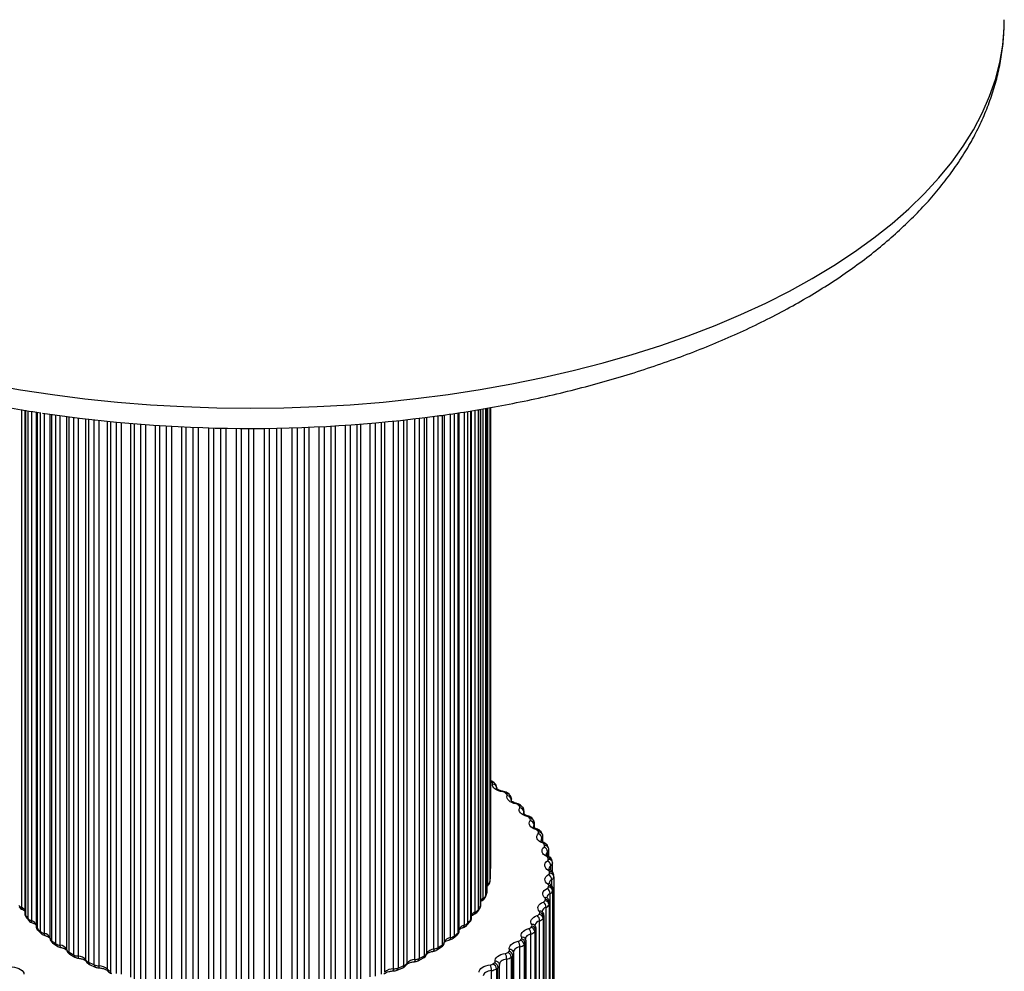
# Paper-space layout '_Trimétrica' of a CAD drawing. Header units: millimetres. Extents: x -286 to 75, y -322 to 320.
# Tile 4 of 5: x -160 to 74, y -193 to 34. Entities that reach past the tile are written whole.
import ezdxf

# ---------------------------------------------------------------- set-up
doc = ezdxf.new("R2010")
doc.units = ezdxf.units.MM

psp = doc.layouts.new('_Trimétrica')

# ---------------------------------------------------------------- linework, layer by layer
at = {"color": 7, "linetype": 'Continuous', "lineweight": 25}
for p, q in [((74.49, 34.07), (74.49, 34.31)), ((-50.42, -176.98), (-50.42, -58.66)), ((-48.9, -173.75), (-48.9, -58.39)), ((-48.12, -170.45), (-48.12, -58.25)), ((-48.03, -168.02), (-48.03, -58.23)), ((-159.23, -58.88), (-159.23, -179.04)), ((-156.54, -59.33), (-156.54, -182.06)), ((-55.57, -183.07), (-55.57, -59.48)), ((-52.65, -180.1), (-52.65, -59.03)), ((-47.64, -147.53), (-48.03, -147.33)), ((-47.24, -147.81), (-47.64, -147.53)), ((-46.62, -148.93), (-46.64, -149.14)), ((-46.62, -149.14), (-46.62, -148.93)), ((-43.61, -150.62), (-43.97, -150.32)), ((-43.12, -152.05), (-43.12, -151.65)), ((-40.47, -153.6), (-40.78, -153.28)), ((-40.1, -155.29), (-40.1, -154.51)), ((-37.85, -156.73), (-38.1, -156.39)), ((-37.59, -158.57), (-37.59, -157.5)), ((-35.78, -159.98), (-35.97, -159.64)), ((-35.62, -161.97), (-35.62, -160.6)), ((-35.32, -162.1), (-35.33, -162.1)), ((-34.27, -163.34), (-34.4, -162.98)), ((-34.26, -163.35), (-34.27, -163.34)), ((-34.19, -165.43), (-34.19, -163.77)), ((-34.26, -165.38), (-34.27, -165.38)), ((-33.34, -166.77), (-33.41, -166.41)), ((-33.33, -166.9), (-33.34, -166.77)), ((-48.03, -168.02), (-48.03, -168)), ((-33.32, -169.11), (-33.32, -167)), ((-48.28, -171.57), (-48.13, -170.61)), ((-48.28, -171.57), (-48.27, -171.44)), ((-48.13, -170.52), (-48.12, -170.45)), ((-48.13, -170.61), (-48.13, -170.52)), ((-33.01, -170.25), (-33.01, -262.82)), ((-48.97, -174.18), (-48.91, -173.76)), ((-33.28, -173.6), (-33.28, -266.17)), ((-33.22, -173.17), (-33.23, -173.25)), ((-33.23, -265.82), (-33.23, -173.25)), ((-33.22, -265.74), (-33.22, -173.17)), ((-49.33, -175.12), (-48.97, -174.18)), ((-33.89, -266.82), (-33.89, -174.25)), ((-159.79, -178.05), (-159.78, -178.05)), ((-51.16, -178.55), (-50.6, -177.64)), ((-34.86, -270.12), (-34.86, -177.54)), ((-34.13, -176.92), (-34.13, -269.49)), ((-34.02, -269.15), (-34.02, -176.57)), ((-33.99, -268.98), (-33.99, -176.4)), ((-158.96, -179.83), (-158.26, -180.71)), ((-36.39, -273.35), (-36.39, -180.78)), ((-35.56, -180.19), (-35.56, -272.76)), ((-35.38, -272.42), (-35.38, -179.85)), ((-35.32, -272.16), (-35.32, -179.59)), ((-156.12, -183.02), (-155.24, -183.84)), ((-53.73, -181.81), (-52.97, -180.95)), ((-37.32, -275.62), (-37.32, -183.05)), ((-37.2, -275.27), (-37.2, -182.7)), ((-56.99, -184.88), (-56.05, -184.07)), ((-39.78, -185.07), (-39.79, -185.05)), ((-38.47, -276.5), (-38.47, -183.92)), ((-37.55, -183.38), (-37.55, -275.95)), ((-152.61, -186), (-151.56, -186.75)), ((-60.89, -187.7), (-59.78, -186.97)), ((-41.1, -279.54), (-41.1, -186.96)), ((-40.08, -186.46), (-40.08, -279.04)), ((-39.8, -278.72), (-39.8, -186.15)), ((-39.61, -278.28), (-39.61, -185.71)), ((-148.48, -188.72), (-147.27, -189.41)), ((-65.38, -190.27), (-64.12, -189.61)), ((-44.25, -282.45), (-44.25, -189.87)), ((-43.15, -189.42), (-43.15, -281.99)), ((-42.8, -281.69), (-42.8, -189.12)), ((-42.62, -188.14), (-42.62, -188.14)), ((-42.53, -281.17), (-42.53, -188.6)), ((-143.78, -191.18), (-142.42, -191.79)), ((-70.39, -192.54), (-69, -191.96)), ((-68.2, -191.28), (-68.21, -191.29)), ((-47.89, -285.2), (-47.89, -192.62)), ((-47.52, -191.06), (-47.13, -190.78)), ((-46.71, -192.22), (-46.32, -191.94)), ((-46.71, -192.22), (-46.71, -284.79)), ((-46.32, -284.51), (-46.32, -191.94)), ((-45.95, -283.92), (-45.95, -191.34)), ((-139.41, -192.72), (-139.39, -192.74))]:
    psp.add_line(p, q, dxfattribs=at)
at = {"color": 8, "linetype": 'Continuous', "lineweight": 25}
for p, q in [((-50.5, -177.28), (-50.5, -58.67)), ((-49.85, -175.37), (-49.85, -58.56)), ((-49.28, -58.46), (-49.28, -174.84)), ((-48.93, -173.94), (-48.93, -58.39)), ((-48.71, -172), (-48.71, -58.35)), ((-48.27, -58.28), (-48.27, -171.44)), ((-48.13, -170.52), (-48.13, -58.25)), ((-160.02, -58.75), (-160.02, -177.53)), ((-159.09, -58.9), (-159.09, -179.41)), ((-158.41, -180.27), (-158.41, -59.02)), ((-157.66, -59.14), (-157.66, -180.73)), ((-156.31, -59.36), (-156.31, -182.54)), ((-155.44, -183.35), (-155.44, -59.51)), ((-154.58, -59.63), (-154.58, -183.77)), ((-153.19, -184.91), (-153.19, -59.84)), ((-152.83, -59.89), (-152.83, -185.49)), ((-151.79, -186.24), (-151.79, -60.04)), ((-150.85, -60.17), (-150.85, -186.6)), ((-149.2, -187.65), (-149.2, -60.39)), ((-148.72, -60.46), (-148.72, -188.2)), ((-147.51, -188.89), (-147.51, -60.61)), ((-146.5, -60.74), (-146.5, -189.19)), ((-144.63, -190.14), (-144.63, -60.97)), ((-144.02, -61.04), (-144.02, -190.65)), ((-66.17, -190.02), (-66.17, -60.94)), ((-65.13, -60.81), (-65.13, -189.74)), ((-63.87, -189.08), (-63.87, -60.66)), ((-63.34, -60.59), (-63.34, -188.54)), ((-61.62, -187.52), (-61.62, -60.37)), ((-60.65, -60.22), (-60.65, -187.18)), ((-59.55, -186.45), (-59.55, -60.08)), ((-59.15, -60.03), (-59.15, -185.89)), ((-57.66, -184.77), (-57.66, -59.81)), ((-56.78, -59.67), (-56.78, -184.38)), ((-55.85, -183.58), (-55.85, -59.53)), ((-54.35, -181.8), (-54.35, -59.3)), ((-53.56, -59.17), (-53.56, -181.36)), ((-52.82, -180.51), (-52.82, -59.06)), ((-51.74, -178.65), (-51.74, -58.89)), ((-51.05, -58.77), (-51.05, -178.16)), ((-142.67, -191.26), (-142.67, -61.19)), ((-141.59, -61.31), (-141.59, -191.5)), ((-139.52, -192.33), (-139.52, -61.53)), ((-138.81, -61.6), (-138.81, -192.81)), ((-137.33, -193.33), (-137.33, -61.74)), ((-136.2, -61.85), (-136.2, -193.5)), ((-133.96, -194.2), (-133.96, -62.05)), ((-133.14, -62.12), (-133.14, -194.63)), ((-131.55, -195.07), (-131.55, -62.24)), ((-130.39, -62.33), (-130.39, -195.17)), ((-128.01, -195.73), (-128.01, -62.5)), ((-127.1, -62.56), (-127.1, -196.11)), ((-125.42, -196.45), (-125.42, -62.66)), ((-124.25, -62.73), (-124.25, -196.48)), ((-121.75, -196.89), (-121.75, -62.86)), ((-120.77, -62.9), (-120.77, -197.22)), ((-119.02, -197.45), (-119.02, -62.98)), ((-117.85, -63.02), (-117.85, -197.41)), ((-115.28, -197.67), (-115.28, -63.11)), ((-114.23, -63.13), (-114.23, -197.93)), ((-112.44, -198.06), (-112.44, -63.18)), ((-111.29, -63.2), (-111.29, -197.95)), ((-108.68, -198.06), (-108.68, -63.23)), ((-107.57, -63.24), (-107.57, -198.26)), ((-105.77, -198.28), (-105.77, -63.25)), ((-104.65, -63.25), (-104.65, -198.1)), ((-102.03, -198.05), (-102.03, -63.23)), ((-100.88, -63.22), (-100.88, -198.18)), ((-99.09, -198.09), (-99.09, -63.19)), ((-98.02, -63.16), (-98.02, -197.85)), ((-95.43, -197.64), (-95.43, -63.1)), ((-94.26, -63.06), (-94.26, -197.7)), ((-92.5, -197.51), (-92.5, -63)), ((-91.49, -62.96), (-91.49, -197.21)), ((-88.96, -196.84), (-88.96, -62.84)), ((-87.79, -62.78), (-87.79, -196.84)), ((-86.09, -196.54), (-86.09, -62.69)), ((-85.15, -62.63), (-85.15, -196.17)), ((-82.72, -195.66), (-82.72, -62.48)), ((-81.56, -62.4), (-81.56, -195.59)), ((-79.94, -195.19), (-79.94, -62.28)), ((-79.09, -62.21), (-79.09, -194.77)), ((-76.79, -194.12), (-76.79, -62.02)), ((-75.65, -61.93), (-75.65, -193.97)), ((-74.13, -193.48), (-74.13, -61.79)), ((-73.38, -61.71), (-73.38, -193.01)), ((-71.25, -192.23), (-71.25, -61.5)), ((-70.15, -61.39), (-70.15, -192.01)), ((-68.75, -191.43), (-68.75, -61.24)), ((-68.11, -61.16), (-68.11, -190.93)), ((-47.81, -147.77), (-48.03, -147.62)), ((-43.15, -152.05), (-43.15, -151.83)), ((-40.17, -155.13), (-40.17, -154.78)), ((-37.72, -158.49), (-37.72, -157.86)), ((-35.82, -161.83), (-35.82, -161.04)), ((-34.47, -165.27), (-34.47, -164.3)), ((-33.7, -168.76), (-33.7, -167.6)), ((-33.51, -172.38), (-33.51, -170.93)), ((-48.9, -172.13), (-48.71, -172))]:
    psp.add_line(p, q, dxfattribs=at)
at = {"color": 8, "linetype": 'Continuous', "lineweight": 25, "flags": 128}
for points in [[(-167.81, -52.67), (-160.28, -54), (-152.64, -55.16), (-144.91, -56.15), (-137.1, -56.96), (-129.23, -57.59), (-121.32, -58.04), (-113.37, -58.31), (-105.41, -58.4), (-97.45, -58.31), (-89.5, -58.03), (-81.59, -57.58), (-73.72, -56.94), (-65.91, -56.13), (-58.18, -55.14), (-50.55, -53.97), (-43.02, -52.63), (-35.61, -51.12), (-28.35, -49.45), (-21.23, -47.61), (-14.28, -45.61), (-7.5, -43.45), (-0.92, -41.14), (5.46, -38.68), (11.62, -36.09), (17.55, -33.35), (23.24, -30.48), (28.68, -27.48), (33.85, -24.36), (38.76, -21.13), (43.38, -17.79), (47.7, -14.35), (51.73, -10.81), (55.45, -7.18), (58.86, -3.47), (61.94, 0.31), (64.7, 4.16), (67.12, 8.06), (69.21, 12.02), (70.95, 16.02), (72.35, 20.06), (73.4, 24.13), (74.1, 28.21), (74.45, 32.31), (74.49, 34.07)], [(-43.15, -151.83), (-43.19, -152.05), (-43.19, -152.06)], [(-43.12, -151.65), (-43.13, -151.74), (-43.15, -151.83)], [(-40.17, -154.78), (-40.25, -155), (-40.26, -155.12)], [(-49.33, -175.12), (-49.3, -175.01), (-49.28, -174.84)], [(-48.97, -174.18), (-48.95, -174.1), (-48.93, -173.94)], [(-33.99, -176.4), (-34, -176.48), (-34.02, -176.57)], [(-157.66, -180.73), (-157.65, -180.89), (-157.62, -181.03), (-157.57, -181.13), (-157.5, -181.21), (-157.44, -181.24)], [(-154.58, -183.77), (-154.58, -183.93), (-154.55, -184.06), (-154.51, -184.17), (-154.45, -184.24), (-154.39, -184.27)], [(-57.66, -184.77), (-57.67, -184.93), (-57.69, -185.06), (-57.73, -185.17), (-57.78, -185.24), (-57.84, -185.28)], [(-38.47, -183.92), (-38.83, -184.04), (-39.14, -184.19), (-39.4, -184.37), (-39.6, -184.56), (-39.73, -184.77), (-39.79, -184.99), (-39.79, -185.06)], [(-150.85, -186.6), (-150.84, -186.76), (-150.82, -186.89), (-150.79, -186.99), (-150.75, -187.06), (-150.7, -187.1), (-150.69, -187.1)], [(-149.2, -187.65), (-149.18, -187.82), (-149.18, -187.83)], [(-61.62, -187.52), (-61.62, -187.68), (-61.64, -187.82), (-61.67, -187.92), (-61.7, -187.99), (-61.75, -188.02), (-61.75, -188.02)], [(-41.1, -186.96), (-41.48, -187.07), (-41.81, -187.2), (-42.1, -187.36), (-42.33, -187.55), (-42.5, -187.75), (-42.59, -187.96), (-42.62, -188.15)], [(-146.5, -189.19), (-146.49, -189.35), (-146.48, -189.48), (-146.46, -189.58), (-146.43, -189.65), (-146.4, -189.68), (-146.39, -189.68)], [(-144.63, -190.14), (-144.61, -190.3), (-144.56, -190.44)], [(-66.17, -190.02), (-66.17, -190.18), (-66.18, -190.31), (-66.2, -190.41), (-66.22, -190.48), (-66.25, -190.51), (-66.25, -190.51)], [(-63.34, -188.54), (-63.36, -188.71), (-63.38, -188.77)], [(-44.25, -189.87), (-44.64, -189.96), (-45, -190.08), (-45.31, -190.22), (-45.57, -190.4), (-45.77, -190.59), (-45.91, -190.8), (-45.97, -191.01), (-45.98, -191.1)]]:
    psp.add_lwpolyline(points, dxfattribs=at)
at = {"color": 7, "linetype": 'Continuous', "lineweight": 25, "flags": 128}
for points in [[(-47.24, -147.81), (-47.24, -147.81), (-47.25, -147.8)], [(-45.17, -150.01), (-45.72, -149.89), (-46.22, -149.73), (-46.67, -149.53), (-47.04, -149.29), (-47.33, -149.02), (-47.53, -148.73), (-47.63, -148.43), (-47.62, -148.12)], [(-42.01, -152.87), (-42.54, -152.73), (-43.02, -152.55), (-43.43, -152.32), (-43.76, -152.07), (-44, -151.79), (-44.14, -151.49), (-44.19, -151.19), (-44.13, -150.88)], [(-39.37, -155.87), (-39.87, -155.71), (-40.32, -155.5), (-40.69, -155.26), (-40.97, -154.99), (-41.16, -154.7), (-41.25, -154.4), (-41.25, -154.09), (-41.14, -153.79)], [(-37.26, -158.98), (-37.73, -158.79), (-38.14, -158.57), (-38.46, -158.31), (-38.7, -158.03), (-38.84, -157.73), (-38.88, -157.42), (-38.82, -157.12), (-38.66, -156.82)], [(-35.7, -162.17), (-36.14, -161.96), (-36.5, -161.72), (-36.78, -161.45), (-36.97, -161.16), (-37.06, -160.86), (-37.04, -160.55), (-36.93, -160.25), (-36.72, -159.96)], [(-34.7, -165.42), (-35.1, -165.2), (-35.43, -164.94), (-35.66, -164.66), (-35.79, -164.36), (-35.82, -164.05), (-35.76, -163.75), (-35.59, -163.45), (-35.33, -163.18)], [(-34.28, -168.71), (-34.64, -168.47), (-34.91, -168.19), (-35.09, -167.9), (-35.17, -167.6), (-35.15, -167.29), (-35.03, -166.99), (-34.82, -166.7), (-34.51, -166.44)], [(-33.33, -166.9), (-33.32, -166.99), (-33.32, -167)], [(-34.42, -172), (-34.74, -171.74), (-34.96, -171.46), (-35.09, -171.16), (-35.12, -170.85), (-35.05, -170.55), (-34.88, -170.25), (-34.61, -169.98), (-34.26, -169.73)], [(-35.14, -175.27), (-35.41, -175), (-35.58, -174.71), (-35.66, -174.4), (-35.64, -174.1), (-35.51, -173.8), (-35.29, -173.51), (-34.98, -173.25), (-34.58, -173.02)], [(-36.42, -178.5), (-36.65, -178.21), (-36.77, -177.91), (-36.79, -177.61), (-36.71, -177.3), (-36.54, -177.01), (-36.27, -176.74), (-35.91, -176.49), (-35.48, -176.28)], [(-38.27, -181.65), (-38.44, -181.36), (-38.51, -181.05), (-38.48, -180.75), (-38.35, -180.45), (-38.12, -180.17), (-37.8, -179.91), (-37.4, -179.68), (-36.94, -179.49)], [(-40.65, -184.71), (-40.77, -184.41), (-40.78, -184.1), (-40.7, -183.8), (-40.52, -183.51), (-40.24, -183.23), (-39.88, -182.99), (-39.45, -182.78), (-38.95, -182.61)], [(-43.55, -187.64), (-43.62, -187.34), (-43.58, -187.03), (-43.45, -186.73), (-43.22, -186.45), (-42.89, -186.19), (-42.49, -185.97), (-42.02, -185.78), (-41.5, -185.63)], [(-46.96, -190.43), (-46.97, -190.12), (-46.88, -189.82), (-46.69, -189.53), (-46.41, -189.26), (-46.05, -189.02), (-45.61, -188.81), (-45.11, -188.64), (-44.56, -188.52)], [(-162.22, -191.74), (-161.65, -191.83), (-161.12, -191.97), (-160.64, -192.15), (-160.23, -192.37), (-159.89, -192.62), (-159.65, -192.9), (-159.49, -193.2), (-159.44, -193.5)], [(-50.83, -193.05), (-50.79, -192.74), (-50.65, -192.45), (-50.41, -192.16), (-50.09, -191.91), (-49.68, -191.68), (-49.21, -191.5), (-48.68, -191.36), (-48.11, -191.26)], [(-47.89, -192.62), (-48.29, -192.69), (-48.67, -192.79), (-49.01, -192.92), (-49.3, -193.08), (-49.53, -193.27), (-49.7, -193.47), (-49.8, -193.68), (-49.83, -193.9)], [(-45.96, -191.23), (-45.95, -191.33), (-45.95, -191.34)]]:
    psp.add_lwpolyline(points, dxfattribs=at)
at = {"color": 7, "linetype": 'Continuous', "lineweight": 25}
for centre, radius, start, end in [((-105.49, 270.79), 334.04, 261.481, 277.6884), ((-47.99, -148.09), 0.366, 355.4266, 61.2816), ((-47.61, -149.11), 0.987, 4.856, 90.7362), ((-45.31, -151.17), 1.17, 53.3604, 83.1646), ((-72.76, -183.85), 43.85, 49.4602, 50.0554), ((-44.44, -150.79), 0.325, 343.814, 55.3786), ((-44.18, -151.92), 1.04, 4.775, 87.2958), ((-42.18, -153.87), 1.02, 48.0628, 80.805), ((-67.55, -178.28), 36.22, 43.3297, 44.0059), ((-41.4, -153.65), 0.3, 332.3457, 47.8758), ((-41.26, -154.87), 1.09, 4.5231, 83.7172), ((-39.55, -156.72), 0.872, 42.0269, 78.3808), ((-62.8, -174.24), 29.98, 36.3673, 37.1342), ((-38.89, -156.64), 0.292, 321.7077, 38.6983), ((-38.86, -157.94), 1.14, 4.1299, 79.9705), ((-37.44, -159.69), 0.738, 35.1156, 75.8445), ((-58.78, -171.61), 25.17, 28.5061, 29.3678), ((-36.92, -159.74), 0.3, 312.4654, 28.1076), ((-37.01, -161.12), 1.19, 3.6248, 76.0241), ((-35.88, -162.76), 0.619, 27.1977, 73.1164), ((-55.7, -170.18), 21.77, 19.7631, 20.7123), ((-35.52, -162.91), 0.323, 304.8938, 16.6598), ((-35.72, -164.36), 1.25, 3.0387, 71.8449), ((-34.88, -165.91), 0.518, 18.1816, 70.0611), ((-34.69, -166.12), 0.364, 298.9307, 5.04), ((-35.02, -167.66), 1.32, 2.4035, 67.3988), ((-53.73, -169.61), 19.72, 10.288, 11.3019), ((-34.45, -169.11), 0.436, 8.0704, 66.4602), ((-33.95, -169.97), 0.93, 4.7016, 94.5266), ((-52.98, -169.52), 18.97, 0.3839, 1.4244), ((-49.13, -171.21), 0.895, 297.7538, 344.8491), ((-63.66, -168.62), 15.65, 349.6276, 353.0472), ((-34.43, -169.35), 0.423, 294.2734, 353.8682), ((-34.9, -170.97), 1.39, 1.7528, 62.652), ((-33.94, -170.32), 0.935, 4.7278, 94.1852), ((-33.85, -170.16), 0.846, 294.2734, 353.8682), ((-52.25, -170.38), 19.24, 0.3839, 1.4244), ((-34.76, -172.55), 0.502, 290.5427, 343.5708), ((-35.38, -174.28), 1.49, 1.1215, 57.572), ((-34.6, -172.33), 0.373, 357.032, 61.9987), ((-53.5, -169.46), 19.49, 350.4631, 351.485), ((-34.26, -173.68), 0.985, 4.8554, 90.8586), ((-34.2, -173.33), 0.98, 4.8521, 91.21), ((-34.24, -173.31), 1, 290.5427, 343.5708), ((-52.78, -170.32), 19.77, 350.4631, 351.485), ((-50.29, -174.33), 1.13, 292.7012, 332.886), ((-65.62, -168.07), 17.69, 337.4774, 340.6284), ((-35.66, -175.71), 0.599, 287.4075, 334.3522), ((-35.32, -175.55), 0.329, 345.4519, 56.2989), ((-55.25, -169.01), 21.3, 340.9424, 341.9055), ((-35.16, -177), 1.03, 4.7811, 87.4227), ((-35.04, -176.66), 1.03, 4.7974, 87.7867), ((-159.58, -176.29), 1.32, 213.9585, 250.1559), ((-52.19, -177.3), 1.43, 288.4321, 322.7213), ((-69.06, -166.31), 21.56, 326.6498, 329.4112), ((-36.62, -178.73), 0.303, 333.9216, 49.0323), ((-36.47, -177.56), 1.62, 0.5447, 52.1302), ((-35.21, -176.4), 1.2, 287.4075, 334.3522), ((-54.55, -169.86), 21.6, 340.9424, 341.9055), ((-139.06, -164.25), 25.13, 217.1171, 219.6106), ((-157.2, -179.14), 1.65, 223.029, 254.0949), ((-73.67, -162.82), 27.35, 317.3356, 319.6921), ((-37.12, -178.8), 0.715, 284.6323, 326.2403), ((-38.17, -180.78), 1.78, 0.0558, 46.3048), ((-58.14, -167.76), 24.46, 332.1359, 333.0143), ((-36.64, -180.27), 1.08, 4.5349, 83.8495), ((-36.75, -179.39), 1.43, 284.6323, 326.2403), ((-36.46, -179.93), 1.08, 4.5677, 84.2292), ((-57.48, -168.6), 24.8, 332.1359, 333.0143), ((-133.9, -159.45), 32.17, 225.8653, 227.9798), ((-54.8, -180.08), 1.78, 284.6284, 314.1846), ((-39.13, -181.79), 0.847, 282.0685, 319.1558), ((-40.49, -183.91), 2.02, 359.6843, 40.0842), ((-62.01, -165.38), 29, 324.2048, 324.9889), ((-38.68, -183.46), 1.14, 4.1462, 80.1095), ((-38.49, -181.84), 0.292, 323.128, 40.0822), ((-38.44, -183.13), 1.13, 4.1925, 80.508), ((-61.4, -166.18), 29.41, 324.2048, 324.9889), ((-154.15, -181.78), 2.03, 230.6517, 257.697), ((-154.7, -185.33), 1.57, 15.5449, 85.8544), ((-152.43, -184.84), 0.765, 185.3982, 237.7952), ((-128.3, -152.59), 41.04, 233.2831, 235.0808), ((-57.56, -186.46), 1.69, 93.4845, 160.2376), ((-58.08, -182.65), 2.17, 281.1107, 306.9948), ((-79.04, -157.31), 35.05, 309.4322, 311.4295), ((-41.66, -184.66), 0.99, 279.6282, 312.9717), ((-66.64, -161.6), 34.98, 317.1749, 317.8669), ((-41.27, -186.54), 1.19, 3.6447, 76.1709), ((-40.91, -184.86), 0.298, 313.6652, 29.6618), ((-40.98, -186.22), 1.18, 3.7014, 76.5916), ((-38.83, -182.27), 1.69, 282.0685, 319.1558), ((-150.47, -184.2), 2.43, 237.1152, 261.0877), ((-150.92, -188.53), 1.94, 27.0961, 87.7052), ((-148.3, -187.35), 0.953, 198.6033, 243.7326), ((-61.56, -189.6), 2.08, 91.6713, 149.3496), ((-61.96, -184.98), 2.56, 277.7729, 300.8703), ((-84.69, -149.75), 44.49, 302.7126, 304.4163), ((-59.96, -185.74), 0.823, 299.9832, 349.8564), ((-43.86, -187.74), 0.319, 305.8555, 18.2939), ((-43.47, -186.94), 2.37, 359.4513, 33.472), ((-41.43, -185.01), 1.98, 279.6282, 312.9717), ((-66.1, -162.35), 35.47, 317.1749, 317.8669), ((-122.7, -143.83), 51.43, 239.6125, 241.1591), ((-146.22, -186.38), 2.82, 242.6761, 264.3477), ((-146.52, -191.55), 2.36, 36.7966, 89.5345), ((-143.58, -189.53), 1.21, 210.0708, 248.5282), ((-66.17, -192.54), 2.52, 89.8033, 140.2318), ((-66.4, -187.08), 2.95, 274.5434, 295.5704), ((-90.17, -140.44), 55.3, 296.9335, 298.4071), ((-64.3, -188.14), 1.03, 294.5072, 337.2226), ((-44.7, -187.39), 1.14, 277.2595, 307.5502), ((-47.2, -189.84), 2.95, 359.3667, 26.4907), ((-44.54, -187.61), 2.28, 277.2595, 307.5502), ((-71.8, -156.31), 42.37, 310.9839, 311.5929), ((-44.39, -189.48), 1.25, 3.061, 72.0008), ((-44.04, -189.18), 1.24, 3.1247, 72.4472), ((-71.32, -156.99), 42.96, 310.9839, 311.5929), ((-117.55, -133.65), 62.85, 245.089, 246.4421), ((-141.46, -188.33), 3.18, 247.5441, 267.5377), ((-141.52, -194.32), 2.82, 44.9108, 91.5068), ((-138.35, -191.36), 1.52, 219.7655, 252.6456), ((-71.36, -195.21), 2.98, 87.7663, 132.5959), ((-71.32, -188.94), 3.29, 271.3652, 290.9018), ((-95.09, -129.92), 66.92, 291.8795, 293.1771), ((-69.2, -190.2), 1.31, 289.9876, 326.3822), ((-48.22, -189.97), 1.29, 274.9296, 302.7625), ((-51.9, -192.58), 4.01, 359.4243, 19.186), ((-48.11, -190.05), 2.58, 274.9296, 302.7625), ((-48.02, -192.28), 1.31, 2.427, 67.565), ((-47.31, -190.47), 0.357, 299.6809, 6.6575), ((-47.62, -191.99), 1.31, 2.4944, 68.0407), ((-46.84, -191.3), 0.877, 4.2953, 97.8779)]:
    psp.add_arc(centre, radius, start, end, dxfattribs=at)
at = {"color": 8, "linetype": 'Continuous', "lineweight": 25}
for centre, radius, start, end in [((-47.94, -147.97), 0.533, 56.3629, 99.5314), ((-47.56, -148.34), 0.618, 59.88, 114.0333), ((-44.98, -150.07), 0.194, 98.1858, 161.5594), ((-44.37, -150.85), 0.667, 52.9434, 111.0434), ((-44.02, -151.15), 0.674, 52.3615, 110.6588), ((-41.81, -152.98), 0.234, 89.7576, 151.2768), ((-41.28, -153.82), 0.732, 47.0623, 107.5), ((-40.98, -154.13), 0.739, 46.3679, 107.1496), ((-40.68, -154.5), 0.577, 331.079, 359.3534), ((-39.15, -156.02), 0.265, 81.1267, 144.7542), ((-38.7, -156.89), 0.776, 39.7408, 104.9584), ((-38.46, -157.22), 0.782, 38.9307, 104.6334), ((-37.14, -158.32), 0.745, 141.8398, 180.0165), ((-38.2, -157.49), 0.608, 322.2297, 359.1848), ((-37.03, -159.2), 0.325, 76.5408, 136.6134), ((-36.67, -160.08), 0.83, 32.4437, 101.8877), ((-36.49, -160.42), 0.835, 31.6173, 101.5783), ((-35.25, -161.63), 0.812, 134.0211, 178.0499), ((-36.28, -160.57), 0.667, 314.5899, 356.9576), ((-35.45, -162.47), 0.391, 72.235, 129.814), ((-35.19, -163.35), 0.877, 24.4799, 98.9638), ((-35.07, -163.69), 0.882, 23.6072, 98.6656), ((-33.96, -165), 0.867, 126.2118, 176.6878), ((-34.9, -163.73), 0.716, 307.0942, 356.8271), ((-34.45, -165.81), 0.461, 67.9366, 124.0487), ((-34.28, -166.64), 0.897, 14.7616, 97.2448), ((-34.21, -166.99), 0.901, 13.8433, 96.954), ((-48.62, -168.01), 0.593, 327.1161, 359.1821), ((-34.02, -169.17), 0.532, 63.4897, 119.0731), ((-33.22, -168.43), 0.96, 119.9704, 175.4416), ((-34.11, -166.92), 0.798, 301.1263, 354.3984), ((-33.11, -171.86), 1.01, 112.7875, 175.7559), ((-49.45, -173.75), 0.549, 340.3483, 359.8804), ((-49.32, -172.04), 0.613, 313.9259, 3.5722), ((-34.17, -172.55), 0.606, 59.9637, 114.6382), ((-49.13, -176.93), 1.71, 114.8296, 138.6491), ((-50.4, -175.43), 0.552, 302.874, 6.3457), ((-34.9, -175.89), 0.664, 52.7787, 111.1956), ((-33.54, -175.33), 1.13, 108.0974, 172.284), ((-159.51, -177.61), 0.523, 171.3967, 237.1828), ((-160.55, -179.04), 1.59, 34.0481, 70.889), ((-51.74, -178.17), 0.691, 326.8678, 0.636), ((-51.2, -177.29), 0.697, 329.6488, 0.5046), ((-51, -176.98), 0.587, 328.4702, 359.3055), ((-36.2, -179.2), 0.73, 47.2648, 107.624), ((-34.57, -178.75), 1.24, 103.1772, 170.0339), ((-158.6, -179.02), 0.624, 181.4407, 218.6475), ((-158.41, -179.42), 0.681, 179.154, 216.5677), ((-157.74, -180.28), 0.675, 178.9869, 219.0062), ((-157.91, -182.19), 1.49, 22.3959, 80.1018), ((-53.49, -180.53), 0.673, 320.4683, 1.0612), ((-53.29, -180.08), 0.637, 317.498, 358.3604), ((-51.23, -180.24), 1.66, 107.5979, 148.3057), ((-52.26, -178.73), 0.532, 303.6016, 8.0632), ((-36.16, -182.13), 1.37, 99.3787, 168.3799), ((-35.89, -179.58), 0.572, 332.3232, 359.5229), ((-155.85, -182.02), 0.691, 182.9571, 228.6241), ((-155.66, -182.56), 0.645, 178.0677, 224.8111), ((-56.27, -183.03), 0.697, 307.4176, 357.1894), ((-54.06, -183.41), 1.64, 100.4384, 157.917), ((-54.86, -181.89), 0.518, 305.2775, 9.8088), ((-54.22, -181.37), 0.657, 317.8987, 1.5573), ((-38.06, -182.4), 0.774, 39.9135, 105.0767), ((-37.8, -182.69), 0.606, 323.5169, 359.3143), ((-154.8, -183.38), 0.637, 177.7771, 226.7304), ((-152.22, -185.52), 0.614, 176.9079, 230.8176), ((-57.4, -184.41), 0.626, 311.1695, 2.6194), ((-56.48, -183.61), 0.634, 312.8764, 2.3056), ((-40.48, -185.52), 0.828, 32.6715, 101.9981), ((-151.18, -186.28), 0.606, 176.5551, 232.1017), ((-61.22, -187.24), 0.576, 305.4301, 5.0064), ((-60.13, -186.5), 0.585, 306.6368, 4.4977), ((-43.41, -188.5), 0.873, 23.521, 99.1201), ((-40.27, -185.69), 0.658, 315.6032, 357.2947), ((-148.16, -188.26), 0.562, 174.2225, 236.0653), ((-146.96, -188.95), 0.552, 173.6565, 236.9594), ((-65.66, -189.81), 0.541, 302.1002, 7.101), ((-64.41, -189.14), 0.55, 302.8252, 6.5087), ((-43.24, -188.56), 0.705, 308.0042, 357.1577), ((-143.5, -190.73), 0.528, 172.0266, 238.6343), ((-142.16, -191.34), 0.52, 171.3985, 239.0042), ((-140.65, -191.65), 0.951, 171.098, 200.9088), ((-138.84, -192.34), 0.686, 179.2465, 213.6397), ((-72.67, -192.38), 1.43, 346.406, 5.9525), ((-70.65, -192.1), 0.51, 300.7807, 9.4176), ((-69.26, -191.51), 0.518, 300.952, 8.7795), ((-68.81, -190.93), 0.7, 330.7455, 0.4553), ((-46.73, -191.27), 0.786, 301.9143, 354.7241), ((-138.31, -192.9), 0.501, 169.6803, 239.0873)]:
    psp.add_arc(centre, radius, start, end, dxfattribs=at)
at = {"color": 7, "linetype": 'Continuous', "lineweight": 25}
for points, knots in [([(-60.72, -60.23), (-60.11, -60.16), (-57.06, -59.76), (-51.64, -58.9), (-44.5, -57.63), (-37.47, -56.2), (-30.55, -54.61), (-23.75, -52.86), (-17.1, -50.97), (-10.59, -48.92), (-4.25, -46.72), (1.93, -44.38), (7.92, -41.9), (13.72, -39.28), (19.31, -36.52), (24.69, -33.62), (29.85, -30.6), (34.78, -27.45), (39.46, -24.17), (43.89, -20.78), (48.05, -17.27), (51.94, -13.65), (55.55, -9.94), (58.86, -6.13), (61.87, -2.24), (64.57, 1.73), (66.95, 5.76), (69, 9.84), (70.74, 13.97), (72.14, 18.12), (73.23, 22.29), (73.98, 26.48), (74.41, 30.4), (74.45, 32.92), (74.46, 34.04)], [0, 0, 0, 0, 0.00815, 0.040528, 0.072922, 0.105334, 0.137768, 0.170225, 0.202707, 0.235218, 0.26776, 0.300334, 0.332941, 0.365584, 0.398261, 0.430971, 0.463711, 0.496475, 0.529254, 0.562033, 0.594791, 0.627502, 0.660138, 0.692663, 0.725038, 0.757225, 0.789186, 0.820892, 0.852328, 0.88349, 0.914393, 0.945069, 0.975564, 1, 1, 1, 1]), ([(-173.46, -56.19), (-172.23, -56.45), (-168.67, -57.21), (-162.68, -58.33), (-157.87, -59.16), (-155.41, -59.51), (-155.38, -59.52)], [0, 0, 0, 0, 0.207781, 0.601406, 0.994827, 1, 1, 1, 1]), ([(-46.64, -148.93), (-46.64, -148.84), (-46.63, -148.59), (-46.82, -148.21), (-47.05, -147.95), (-47.2, -147.84), (-47.24, -147.81)], [0, 0, 0, 0, 0.2084505, 0.5613755, 0.9036377, 1, 1, 1, 1]), ([(-45.01, -149.88), (-45.15, -149.85), (-45.57, -149.77), (-46.14, -149.56), (-46.56, -149.28), (-46.64, -149.12), (-46.64, -149.14), (-46.64, -149.14)], [0, 0, 0, 0, 0.140167, 0.407812, 0.66592, 0.917673, 1, 1, 1, 1]), ([(-43.97, -150.32), (-44.09, -150.23), (-44.4, -150.01), (-44.79, -149.92), (-45.01, -149.88)], [0, 0, 0, 0, 0.420283, 1, 1, 1, 1]), ([(-43.13, -151.65), (-43.12, -151.63), (-43.09, -151.44), (-43.22, -151.1), (-43.42, -150.79), (-43.57, -150.66), (-43.61, -150.62)], [0, 0, 0, 0, 0.056725, 0.478825, 0.862706, 1, 1, 1, 1]), ([(-41.81, -152.75), (-41.94, -152.72), (-42.33, -152.62), (-42.85, -152.39), (-43.17, -152.12), (-43.19, -152.04), (-43.19, -152.05), (-43.19, -152.05)], [0, 0, 0, 0, 0.151957, 0.439925, 0.71743, 0.990857, 1, 1, 1, 1]), ([(-40.78, -153.28), (-40.9, -153.17), (-41.19, -152.92), (-41.58, -152.81), (-41.81, -152.75)], [0, 0, 0, 0, 0.426137, 1, 1, 1, 1]), ([(-40.12, -154.51), (-40.12, -154.39), (-40.13, -154.12), (-40.29, -153.81), (-40.43, -153.65), (-40.47, -153.6)], [0, 0, 0, 0, 0.341463, 0.801987, 1, 1, 1, 1]), ([(-39.11, -155.76), (-39.24, -155.72), (-39.6, -155.61), (-40.05, -155.38), (-40.26, -155.14), (-40.26, -155.13), (-40.26, -155.13)], [0, 0, 0, 0, 0.165455, 0.476402, 0.777136, 1, 1, 1, 1]), ([(-38.1, -156.39), (-38.22, -156.27), (-38.46, -156.01), (-38.84, -155.84), (-39.07, -155.77), (-39.11, -155.76)], [0, 0, 0, 0, 0.43187, 0.884427, 1, 1, 1, 1]), ([(-37.61, -157.5), (-37.61, -157.44), (-37.59, -157.23), (-37.7, -156.96), (-37.82, -156.77), (-37.85, -156.73)], [0, 0, 0, 0, 0.197279, 0.780942, 1, 1, 1, 1]), ([(-36.95, -158.88), (-37.07, -158.84), (-37.4, -158.72), (-37.77, -158.48), (-37.88, -158.3), (-37.88, -158.32), (-37.88, -158.32)], [0, 0, 0, 0, 0.181794, 0.520536, 0.851441, 1, 1, 1, 1]), ([(-35.97, -159.64), (-36.08, -159.49), (-36.29, -159.2), (-36.66, -158.99), (-36.88, -158.91), (-36.95, -158.88)], [0, 0, 0, 0, 0.4378859, 0.8377776, 1, 1, 1, 1]), ([(-35.33, -162.1), (-35.44, -162.05), (-35.73, -161.92), (-36.02, -161.69), (-36.07, -161.58), (-36.06, -161.59), (-36.06, -161.59)], [0, 0, 0, 0, 0.202025, 0.575505, 0.944286, 1, 1, 1, 1]), ([(-35.62, -160.61), (-35.62, -160.6), (-35.59, -160.43), (-35.67, -160.2), (-35.76, -160.02), (-35.78, -159.98)], [0, 0, 0, 0, 0.042194, 0.815288, 1, 1, 1, 1]), ([(-34.4, -162.98), (-34.49, -162.81), (-34.66, -162.5), (-35.02, -162.24), (-35.25, -162.14), (-35.33, -162.1)], [0, 0, 0, 0, 0.442854, 0.799758, 1, 1, 1, 1]), ([(-34.21, -163.76), (-34.21, -163.64), (-34.21, -163.49), (-34.26, -163.36), (-34.27, -163.34)], [0, 0, 0, 0, 0.8556407, 1, 1, 1, 1]), ([(-34.27, -165.38), (-34.36, -165.33), (-34.62, -165.2), (-34.82, -164.98), (-34.82, -164.97), (-34.82, -164.96)], [0, 0, 0, 0, 0.227025, 0.642273, 1, 1, 1, 1]), ([(-33.41, -166.41), (-33.46, -166.24), (-33.57, -165.93), (-33.9, -165.59), (-34.15, -165.45), (-34.27, -165.38)], [0, 0, 0, 0, 0.372043, 0.696295, 1, 1, 1, 1]), ([(-48.12, -168.44), (-48.09, -168.36), (-48.02, -168.21), (-48.03, -168.05), (-48.03, -167.97)], [0, 0, 0, 0, 0.510683, 1, 1, 1, 1]), ([(-33.78, -168.7), (-33.86, -168.65), (-34.07, -168.52), (-34.18, -168.36), (-34.17, -168.36), (-34.17, -168.37)], [0, 0, 0, 0, 0.259349, 0.725953, 1, 1, 1, 1]), ([(-33.02, -169.88), (-33.04, -169.71), (-33.09, -169.39), (-33.38, -168.97), (-33.64, -168.79), (-33.78, -168.7)], [0, 0, 0, 0, 0.344187, 0.651887, 1, 1, 1, 1]), ([(-48.95, -172.52), (-48.82, -172.42), (-48.55, -172.22), (-48.34, -171.86), (-48.29, -171.63), (-48.28, -171.57)], [0, 0, 0, 0, 0.4270323, 0.8488891, 1, 1, 1, 1]), ([(-33.86, -172.03), (-33.92, -171.99), (-34.08, -171.86), (-34.13, -171.76), (-34.12, -171.77), (-34.12, -171.77)], [0, 0, 0, 0, 0.3040373, 0.8479389, 1, 1, 1, 1]), ([(-33.24, -173.36), (-33.23, -173.19), (-33.22, -172.86), (-33.43, -172.42), (-33.67, -172.17), (-33.82, -172.06), (-33.86, -172.03)], [0, 0, 0, 0, 0.322092, 0.625247, 0.922187, 1, 1, 1, 1]), ([(-50.46, -176.14), (-50.39, -176.08), (-50.3, -176), (-50.14, -175.92), (-50.1, -175.9)], [0, 0, 0, 0, 0.741071, 1, 1, 1, 1]), ([(-50.1, -175.9), (-49.96, -175.82), (-49.67, -175.64), (-49.43, -175.34), (-49.35, -175.15), (-49.33, -175.12)], [0, 0, 0, 0, 0.430092, 0.913331, 1, 1, 1, 1]), ([(-34.5, -175.36), (-34.54, -175.32), (-34.66, -175.2), (-34.66, -175.19), (-34.66, -175.17)], [0, 0, 0, 0, 0.3686117, 1, 1, 1, 1]), ([(-34.01, -176.41), (-34, -176.37), (-33.97, -176.18), (-34.1, -175.83), (-34.31, -175.53), (-34.46, -175.4), (-34.5, -175.36)], [0, 0, 0, 0, 0.079466, 0.490138, 0.866755, 1, 1, 1, 1]), ([(-160.58, -177.38), (-160.47, -177.53), (-160.26, -177.82), (-159.94, -177.98), (-159.78, -178.05)], [0, 0, 0, 0, 0.516889, 1, 1, 1, 1]), ([(-159.78, -178.05), (-159.68, -178.1), (-159.44, -178.21), (-159.33, -178.31), (-159.27, -178.37)], [0, 0, 0, 0, 0.428555, 1, 1, 1, 1]), ([(-50.6, -177.64), (-50.52, -177.49), (-50.41, -177.28), (-50.43, -177.05), (-50.44, -176.98)], [0, 0, 0, 0, 0.713738, 1, 1, 1, 1]), ([(-159.22, -179.05), (-159.2, -179.21), (-159.18, -179.49), (-159.03, -179.72), (-158.96, -179.83)], [0, 0, 0, 0, 0.554787, 1, 1, 1, 1]), ([(-158.26, -180.71), (-158.14, -180.83), (-157.91, -181.06), (-157.59, -181.19), (-157.43, -181.25)], [0, 0, 0, 0, 0.509924, 1, 1, 1, 1]), ([(-52.97, -180.95), (-52.87, -180.81), (-52.69, -180.56), (-52.67, -180.24), (-52.66, -180.1)], [0, 0, 0, 0, 0.551657, 1, 1, 1, 1]), ([(-52.72, -179.67), (-52.72, -179.67), (-52.73, -179.69), (-52.59, -179.5), (-52.27, -179.3), (-52.03, -179.2), (-51.98, -179.18)], [0, 0, 0, 0, 0.201798, 0.549318, 0.898281, 1, 1, 1, 1]), ([(-51.98, -179.18), (-51.84, -179.11), (-51.52, -178.97), (-51.29, -178.7), (-51.16, -178.55)], [0, 0, 0, 0, 0.436761, 1, 1, 1, 1]), ([(-35.71, -178.66), (-35.74, -178.62), (-35.8, -178.55), (-35.79, -178.55), (-35.79, -178.56)], [0, 0, 0, 0, 0.4676023, 1, 1, 1, 1]), ([(-35.34, -179.59), (-35.34, -179.45), (-35.36, -179.15), (-35.54, -178.84), (-35.67, -178.7), (-35.71, -178.66)], [0, 0, 0, 0, 0.404434, 0.851282, 1, 1, 1, 1]), ([(-157.43, -181.25), (-157.32, -181.29), (-156.99, -181.41), (-156.62, -181.65), (-156.51, -181.83), (-156.51, -181.81), (-156.52, -181.81)], [0, 0, 0, 0, 0.182956, 0.523676, 0.856825, 1, 1, 1, 1]), ([(-156.51, -182.06), (-156.52, -182.14), (-156.53, -182.38), (-156.38, -182.72), (-156.2, -182.93), (-156.12, -183.02)], [0, 0, 0, 0, 0.22034, 0.66165, 1, 1, 1, 1]), ([(-56.05, -184.07), (-55.92, -183.94), (-55.68, -183.68), (-55.56, -183.23), (-55.58, -182.99), (-55.58, -182.9)], [0, 0, 0, 0, 0.434591, 0.810529, 1, 1, 1, 1]), ([(-55.58, -182.91), (-55.58, -182.9), (-55.58, -182.89), (-55.34, -182.64), (-54.95, -182.44), (-54.65, -182.34), (-54.57, -182.32)], [0, 0, 0, 0, 0.273469, 0.571254, 0.88576, 1, 1, 1, 1]), ([(-54.57, -182.32), (-54.43, -182.27), (-54.11, -182.15), (-53.87, -181.94), (-53.73, -181.81)], [0, 0, 0, 0, 0.443745, 1, 1, 1, 1]), ([(-37.47, -181.9), (-37.49, -181.88), (-37.51, -181.84), (-37.51, -181.85), (-37.51, -181.85)], [0, 0, 0, 0, 0.645968, 1, 1, 1, 1]), ([(-37.22, -182.69), (-37.21, -182.63), (-37.19, -182.41), (-37.31, -182.13), (-37.44, -181.95), (-37.47, -181.9)], [0, 0, 0, 0, 0.2169, 0.780909, 1, 1, 1, 1]), ([(-155.24, -183.84), (-155.11, -183.94), (-154.86, -184.13), (-154.55, -184.23), (-154.39, -184.27)], [0, 0, 0, 0, 0.50291, 1, 1, 1, 1]), ([(-154.39, -184.27), (-154.26, -184.31), (-153.89, -184.42), (-153.43, -184.65), (-153.19, -184.91), (-153.19, -184.91), (-153.2, -184.92)], [0, 0, 0, 0, 0.16207, 0.467256, 0.762029, 1, 1, 1, 1]), ([(-153.19, -184.92), (-153.16, -185.09), (-153.12, -185.42), (-152.87, -185.77), (-152.68, -185.93), (-152.61, -186)], [0, 0, 0, 0, 0.401466, 0.760913, 1, 1, 1, 1]), ([(-59.15, -185.96), (-59.15, -185.96), (-59.15, -185.96), (-59.09, -185.84), (-58.72, -185.57), (-58.24, -185.37), (-57.92, -185.3), (-57.84, -185.28)], [0, 0, 0, 0, 0.070697, 0.342203, 0.627577, 0.911126, 1, 1, 1, 1]), ([(-57.84, -185.28), (-57.7, -185.24), (-57.39, -185.15), (-57.13, -184.97), (-56.99, -184.88)], [0, 0, 0, 0, 0.450373, 1, 1, 1, 1]), ([(-39.62, -185.72), (-39.61, -185.71), (-39.58, -185.53), (-39.66, -185.3), (-39.76, -185.11), (-39.78, -185.07)], [0, 0, 0, 0, 0.066471, 0.806104, 1, 1, 1, 1]), ([(-151.56, -186.75), (-151.43, -186.83), (-151.16, -186.99), (-150.85, -187.06), (-150.69, -187.1)], [0, 0, 0, 0, 0.496679, 1, 1, 1, 1]), ([(-150.69, -187.1), (-150.55, -187.13), (-150.15, -187.21), (-149.6, -187.43), (-149.23, -187.71), (-149.18, -187.82), (-149.18, -187.82), (-149.18, -187.82)], [0, 0, 0, 0, 0.145577, 0.422588, 0.689524, 0.9489, 1, 1, 1, 1]), ([(-149.18, -187.83), (-149.12, -187.99), (-149, -188.3), (-148.71, -188.57), (-148.53, -188.69), (-148.48, -188.72)], [0, 0, 0, 0, 0.446004, 0.833984, 1, 1, 1, 1]), ([(-61.75, -188.02), (-61.61, -187.99), (-61.3, -187.93), (-61.03, -187.78), (-60.89, -187.7)], [0, 0, 0, 0, 0.456133, 1, 1, 1, 1]), ([(-59.78, -186.97), (-59.64, -186.86), (-59.38, -186.64), (-59.2, -186.26), (-59.16, -186.02), (-59.15, -185.96)], [0, 0, 0, 0, 0.427507, 0.832396, 1, 1, 1, 1]), ([(-147.27, -189.41), (-147.13, -189.48), (-146.86, -189.6), (-146.55, -189.65), (-146.39, -189.68)], [0, 0, 0, 0, 0.4914062, 1, 1, 1, 1]), ([(-146.39, -189.68), (-146.24, -189.7), (-145.81, -189.76), (-145.2, -189.96), (-144.71, -190.24), (-144.58, -190.4), (-144.56, -190.44), (-144.56, -190.44)], [0, 0, 0, 0, 0.144765, 0.422717, 0.691475, 0.937874, 1, 1, 1, 1]), ([(-66.25, -190.51), (-66.11, -190.49), (-65.8, -190.45), (-65.52, -190.33), (-65.38, -190.27)], [0, 0, 0, 0, 0.460992, 1, 1, 1, 1]), ([(-64.12, -189.61), (-63.98, -189.52), (-63.69, -189.34), (-63.47, -189.01), (-63.39, -188.81), (-63.38, -188.77)], [0, 0, 0, 0, 0.428325, 0.885357, 1, 1, 1, 1]), ([(-63.38, -188.77), (-63.38, -188.76), (-63.37, -188.73), (-63.21, -188.54), (-62.74, -188.27), (-62.19, -188.1), (-61.84, -188.04), (-61.75, -188.02)], [0, 0, 0, 0, 0.142622, 0.387511, 0.64623, 0.91208, 1, 1, 1, 1]), ([(-42.55, -188.59), (-42.55, -188.46), (-42.56, -188.3), (-42.61, -188.16), (-42.62, -188.14)], [0, 0, 0, 0, 0.86297, 1, 1, 1, 1]), ([(-144.56, -190.44), (-144.45, -190.61), (-144.26, -190.92), (-143.93, -191.09), (-143.78, -191.18)], [0, 0, 0, 0, 0.519166, 1, 1, 1, 1]), ([(-142.42, -191.79), (-142.29, -191.84), (-142.01, -191.94), (-141.7, -191.97), (-141.54, -191.99)], [0, 0, 0, 0, 0.486979, 1, 1, 1, 1]), ([(-141.54, -191.99), (-141.39, -192), (-140.94, -192.04), (-140.26, -192.2), (-139.68, -192.46), (-139.45, -192.66), (-139.4, -192.72), (-139.39, -192.74)], [0, 0, 0, 0, 0.144775, 0.424767, 0.697191, 0.941136, 1, 1, 1, 1]), ([(-71.28, -192.72), (-71.13, -192.71), (-70.83, -192.68), (-70.54, -192.59), (-70.39, -192.54)], [0, 0, 0, 0, 0.4651032, 1, 1, 1, 1]), ([(-69, -191.96), (-68.86, -191.89), (-68.53, -191.73), (-68.32, -191.44), (-68.2, -191.28)], [0, 0, 0, 0, 0.434266, 1, 1, 1, 1]), ([(-68.2, -191.28), (-68.18, -191.25), (-68.14, -191.18), (-67.86, -190.95), (-67.27, -190.69), (-66.68, -190.56), (-66.33, -190.52), (-66.25, -190.51)], [0, 0, 0, 0, 0.140314, 0.4001408, 0.6584579, 0.9293885, 1, 1, 1, 1]), ([(-139.39, -192.74), (-139.28, -192.87), (-139.05, -193.12), (-138.73, -193.26), (-138.57, -193.33)], [0, 0, 0, 0, 0.512656, 1, 1, 1, 1]), ([(-73.53, -193.45), (-73.5, -193.41), (-73.4, -193.31), (-73.03, -193.07), (-72.37, -192.84), (-71.73, -192.74), (-71.36, -192.72), (-71.28, -192.72)], [0, 0, 0, 0, 0.138847, 0.386995, 0.649613, 0.923596, 1, 1, 1, 1])]:
    psp.add_open_spline(points, degree=3, knots=knots, dxfattribs=at)

doc.saveas('drawing.dxf')
